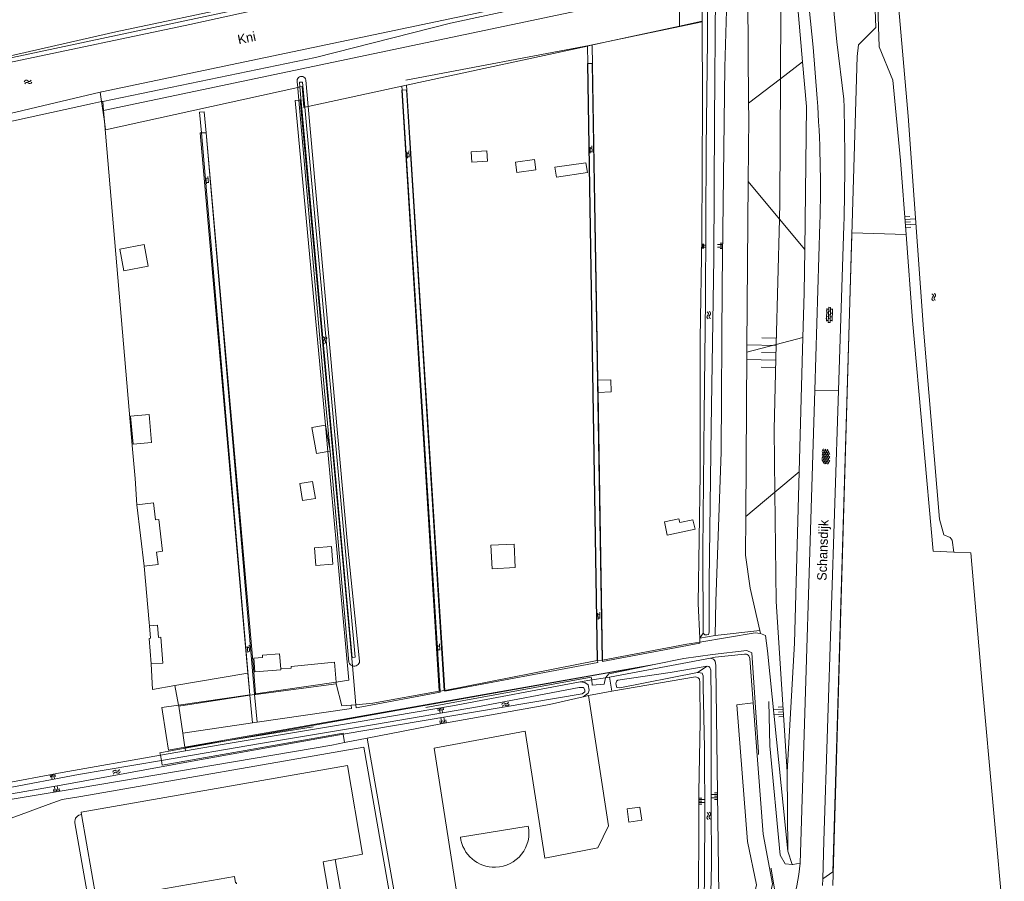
# Model space of a CAD drawing. Extents: x 99476 to 102828, y 406437 to 407931.
# Tile 117 of 162: x 100904 to 101113, y 407241 to 407424. Entities that reach past the tile are written whole.
import ezdxf

# ---------------------------------------------------------------- set-up
doc = ezdxf.new("R2010")
doc.units = 0
doc.header["$MEASUREMENT"] = 0
doc.linetypes.add('DGN Style 1', pattern=[36.392745, 0.060554, -36.332191])
doc.linetypes.add('DGN Style 2', pattern=[60.553652, 36.332191, -24.221461])
for name, color, linetype, lineweight in [('BG_bijgebouw', 253, 'Continuous', 0), ('BG_cultuurscheiding', 253, 'DGN Style 1', 0), ('BG_dakoverstek bijgebouw', 253, 'Continuous', 0), ('BG_gesloten verharding', 253, 'Continuous', 0), ('BG_hek', 253, 'Continuous', 0), ('BG_insteek sloot', 253, 'Continuous', 0), ('BG_kademuur', 253, 'Continuous', 0), ('BG_kant onverhard', 253, 'DGN Style 2', 0), ('BG_kant sloot', 253, 'Continuous', 0), ('BG_kant verharding', 253, 'Continuous', 0), ('BG_kant vijver', 253, 'Continuous', 0), ('BG_naam waterloop', 253, 'Continuous', 0), ('BG_open verharding', 253, 'Continuous', 0), ('BG_raster', 253, 'Continuous', 0), ('BG_straatnaam', 253, 'Continuous', 0), ('BG_talud', 253, 'Continuous', 0), ('BG_taludsymbool', 253, 'Continuous', 0), ('BG_terreinafscheiding', 253, 'Continuous', 0), ('BG_vlakafsluiter', 253, 'Continuous', 0), ('BG_walbescherming', 253, 'Continuous', 0), ('BG_watersymbool', 253, 'Continuous', 0)]:
    doc.layers.add(name, color=color, linetype=linetype, lineweight=lineweight)
doc.styles.add('Style-WORKING', font='WORKING.shx')

# ---------------------------------------------------------------- blocks, each defined once
blk = doc.blocks.new('S02OV6')
at = {"layer": 'BG_open verharding', "linetype": 'Continuous', "lineweight": 0}
for p, q in [((0, 0.20784), (1.371449, 0.20784)), ((0.085505, 0.20784), (0.085505, 0.268177)), ((0.485, -0.192), (0.486, 0.207)), ((0.885505, 0.20784), (0.885505, 0.31106)), ((1.285, -0.193), (1.285, 0.207)), ((0.268333, -0.19216), (1.549656, -0.19216)), ((0.885505, -0.32925), (0.885505, -0.19216))]:
    blk.add_line(p, q, dxfattribs=at)
blk = doc.blocks.new('S04')
at = {"layer": 'BG_taludsymbool', "linetype": 'Continuous', "lineweight": 0}
for p, q in [((-0.5, 0), (-0.5, -0.5)), ((-0.25, 0), (-0.25, -1)), ((0, 0), (0, -0.5)), ((0.25, 0), (0.25, -1)), ((0.5, 0), (0.5, -0.5))]:
    blk.add_line(p, q, dxfattribs=at)
blk = doc.blocks.new('WATERS')
at = {"layer": 'BG_watersymbool', "linetype": 'Continuous', "lineweight": 0}
for centre, start, end in [((-0.375, 0.25), 28.07249, 151.92751), ((-0.375, -0.2), 28.07249, 151.92751), ((0.375, 0.65), 208.07249, 331.92751), ((0.375, 0.2), 208.07249, 331.92751)]:
    blk.add_arc(centre, 0.425, start, end, dxfattribs=at)
blk = doc.blocks.new('S01GV4')
at = {"layer": 'BG_gesloten verharding', "linetype": 'Continuous', "lineweight": 0}
for p, q in [((0, 0.278304), (0.9421, 0.823239)), ((0, -0.181671), (1.741927, 0.823239)), ((0, 0.098949), (1.593645, -0.823239)), ((0.117, -0.579), (1.53, 0.238)), ((0.163, 0.466), (2.296, -0.767)), ((0.531, -0.801), (3.134, 0.701)), ((0.567, 0.694), (2.709, -0.545)), ((1.118159, 0.823239), (3.097745, -0.32208)), ((1.293565, -0.823239), (3.161206, 0.256049)), ((1.529745, 0.23842), (2.542019, 0.823239)), ((1.91699, 0.823239), (3.161206, 0.104286)), ((2.715943, 0.823239), (3.161206, 0.565645)), ((0, -0.363991), (0.793486, -0.823239)), ((2.092105, -0.823239), (3.161206, -0.205903))]:
    blk.add_line(p, q, dxfattribs=at)
blk = doc.blocks.new('S02OV4')
at = {"layer": 'BG_open verharding', "linetype": 'Continuous', "lineweight": 0}
for p, q in [((0, -0.200092), (0, 0.200092)), ((0, 0.2), (3.201, 0.2)), ((0.214, 0.6), (2.9, 0.6)), ((0.4, 0.199), (0.4, 0.6)), ((0.8, 0.6), (0.8, 0.7)), ((0.8, -0.2), (0.8, 0.2)), ((1.2, 0.2), (1.2, 0.6)), ((1.6, 0.6), (1.6, 0.7)), ((1.6, -0.2), (1.6, 0.2)), ((2, 0.199), (2, 0.6)), ((2.4, 0.6), (2.4, 0.7)), ((2.4, -0.2), (2.4, 0.2)), ((2.8, 0.2), (2.8, 0.6)), ((3.2, -0.199908), (3.2, 0.200092)), ((0, -0.2), (3.2, -0.199)), ((0.31, -0.6), (2.9, -0.6)), ((0.4, -0.6), (0.399, -0.2)), ((0.8, -0.7), (0.8, -0.6)), ((1.2, -0.6), (1.2, -0.2)), ((1.6, -0.7), (1.6, -0.6)), ((2, -0.6), (1.999, -0.2)), ((2.4, -0.7), (2.4, -0.6)), ((2.8, -0.6), (2.8, -0.2))]:
    blk.add_line(p, q, dxfattribs=at)

msp = doc.modelspace()

# ---------------------------------------------------------------- linework, layer by layer
at = {"layer": 'BG_bijgebouw', "linetype": 'Continuous', "lineweight": 0, "flags": 128}
for points in [[(100917.084, 407255.659), (100916.997, 407256.156), (100965.048, 407264.559)], [(100949.985, 407240.951), (100949.939, 407241.201), (100949.765, 407241.186), (100949.553, 407242.535), (100920.264, 407237.45), (100917.084, 407255.659)], [(100968.326, 407245.638), (100971.483, 407227.415), (100952.733, 407224.156)]]:
    msp.add_lwpolyline(points, dxfattribs=at)
at = {"layer": 'BG_cultuurscheiding', "linetype": 'DGN Style 1', "lineweight": 0, "flags": 128}
msp.add_lwpolyline([(100959.74, 407434.628), (100937.799, 407430.556), (100902.819, 407422.874), (100896.749, 407422.323), (100893.595, 407423.06), (100891.979, 407424.197), (100890.292, 407428.978), (100867.397, 407557.828), (100868.29, 407559.04), (100871.692, 407560.003), (100920.513, 407569.348), (100959.941, 407576.128)], dxfattribs=at)
at = {"layer": 'BG_dakoverstek bijgebouw', "linetype": 'Continuous', "lineweight": 0}
for p, q in [((101026.608, 407347.809), (101026.687, 407345.241)), ((100969.331, 407332.667), (100966.915, 407332.241)), ((100930.361, 407308.391), (100928.822, 407321.361)), ((100959.347, 407286.345), (100953.868, 407285.913)), ((100959.328, 407286.593), (100959.347, 407286.345)), ((100970.888, 407246.125), (100968.326, 407245.638))]:
    msp.add_line(p, q, dxfattribs=at)
at = {"layer": 'BG_dakoverstek bijgebouw', "linetype": 'Continuous', "lineweight": 0, "flags": 128}
for points in [[(101003.222, 407394.295), (101003.069, 407396.493), (100999.743, 407396.262), (100999.896, 407394.064), (101003.222, 407394.295)], [(101009.137, 407394.099), (101013.184, 407394.675), (101013.497, 407392.476), (101009.45, 407391.901), (101009.137, 407394.099)], [(101017.525, 407393.001), (101024.097, 407393.943), (101024.395, 407391.862), (101017.824, 407390.919), (101017.525, 407393.001)], [(100926.052, 407371.055), (100925.172, 407375.648), (100930.335, 407376.637), (100931.215, 407372.044), (100926.052, 407371.055)], [(101026.687, 407345.241), (101029.462, 407345.326), (101029.383, 407347.894), (101026.608, 407347.809)], [(100928.002, 407334.239), (100927.457, 407340.203), (100931.395, 407340.563), (100931.941, 407334.599), (100928.002, 407334.239)], [(100966.915, 407332.241), (100965.936, 407337.785), (100968.81, 407338.292)], [(100968.81, 407338.292), (100968.822, 407338.294), (100969.801, 407332.75), (100969.331, 407332.667)], [(100963.971, 407322.27), (100963.372, 407325.866), (100966.102, 407326.32), (100966.701, 407322.725), (100963.971, 407322.27)], [(100928.822, 407321.361), (100932.329, 407321.777), (100932.753, 407318.206), (100933.47, 407318.291), (100934.274, 407311.514), (100932.991, 407311.362), (100933.302, 407308.74), (100930.361, 407308.391)], [(101047.244, 407316.222), (101041.344, 407314.957), (101040.743, 407317.762), (101043.842, 407318.427), (101044.015, 407317.621), (101046.816, 407318.222), (101047.244, 407316.222)], [(100966.796, 407308.482), (100970.393, 407308.761), (100970.1, 407312.539), (100966.503, 407312.26), (100966.796, 407308.482)], [(101004.181, 407307.81), (101003.941, 407312.786), (101008.838, 407313.022), (101009.077, 407308.045), (101004.181, 407307.81)], [(100931.829, 407287.602), (100931.398, 407293.038), (100931.708, 407293.062), (100931.497, 407295.725)], [(100931.497, 407295.725), (100933.167, 407295.857), (100933.375, 407293.225), (100933.871, 407293.265), (100934.305, 407287.798), (100931.829, 407287.602)], [(100953.868, 407285.913), (100953.639, 407288.829), (100955.489, 407288.975), (100955.45, 407289.47), (100959.079, 407289.756), (100959.328, 407286.593)], [(100965.048, 407264.559), (100973.511, 407266.045), (100976.694, 407247.23), (100970.888, 407246.125)], [(101033.208, 407254.07), (101032.836, 407256.838), (101035.554, 407257.202), (101035.925, 407254.435), (101033.208, 407254.07)]]:
    msp.add_lwpolyline(points, dxfattribs=at)
at = {"layer": 'BG_hek', "linetype": 'Continuous', "lineweight": 0}
for p, q in [((100928.418, 407326.932), (100927.856, 407333.15)), ((100931.497, 407295.725), (100931.42, 407296.436)), ((100952.363, 407285.683), (100936.899, 407283.04)), ((100953.868, 407285.913), (100953.606, 407285.873))]:
    msp.add_line(p, q, dxfattribs=at)
at = {"layer": 'BG_hek', "linetype": 'Continuous', "lineweight": 0, "flags": 128}
for points in [[(100936.899, 407283.04), (100932.094, 407282.219), (100931.829, 407287.602)], [(100959.328, 407286.593), (100961.581, 407286.747), (100961.556, 407287.1), (100970.755, 407288.019)]]:
    msp.add_lwpolyline(points, dxfattribs=at)
at = {"layer": 'BG_insteek sloot', "linetype": 'Continuous', "lineweight": 0}
for p, q in [((101041.116, 407433.471), (100995.391, 407423.56)), ((101048.74, 407423.989), (101048.741, 407423.836)), ((100962.959, 407409.942), (100962.835, 407411.133)), ((100964.65, 407411.505), (100965.157, 407405.871)), ((100921.309, 407406.923), (100921.559, 407406.975)), ((101048.252, 407293.1), (101047.9, 407300.46)), ((101051.692, 407300.95), (101051.541, 407293.66)), ((101051.541, 407293.66), (101048.252, 407293.1)), ((101029.131, 407284.84), (101050.561, 407288.84)), ((101029.622, 407281.85), (101029.131, 407284.84)), ((101047.377, 407284.903), (101029.622, 407281.85)), ((100972.867, 407270.932), (100977.666, 407271.865)), ((100939.144, 407269.17), (100933.813, 407268.231))]:
    msp.add_line(p, q, dxfattribs=at)
at = {"layer": 'BG_insteek sloot', "linetype": 'Continuous', "lineweight": 0, "flags": 128}
for points in [[(101050.945, 407610.848), (101052.708, 407600.663), (101053.815, 407592.415), (101054.216, 407562.19), (101054.323, 407440.72), (101053.604, 407414.226), (101053.019, 407368.068), (101052.792, 407332.533), (101051.692, 407300.95)], [(100892.297, 407414.424), (100924.328, 407421.745), (100951.863, 407427.506), (100987.336, 407435.191), (101003.359, 407438.796), (101033.745, 407445.211), (101042.607, 407447.333), (101043.64, 407448.231), (101044.191, 407449.356)], [(101041.116, 407433.471), (101048.198, 407434.304), (101048.391, 407434.24), (101048.71, 407433.145), (101048.74, 407423.989)], [(101085.925, 407431.444), (101086.34, 407418.519), (101089.234, 407411.503)], [(100921.559, 407406.975), (100966.714, 407416.294), (100995.391, 407423.56)], [(101048.741, 407423.836), (101048.798, 407406.772), (101048.718, 407378.241), (101048.304, 407356.57), (101048.353, 407327.911), (101047.9, 407300.46)], [(101092.018, 407378.705), (101090.852, 407394.43), (101089.234, 407411.503)], [(100963.2, 407407.245), (100962.981, 407409.726), (100962.959, 407409.942)], [(100796.48, 407380.28), (100811.704, 407382.995), (100837.054, 407388.681), (100866.128, 407394.844), (100919.419, 407406.533), (100921.309, 407406.923)], [(100973.789, 407287.962), (100969.838, 407332.705), (100968.656, 407345.457), (100963.2, 407407.245)], [(100965.157, 407405.871), (100973.525, 407312.93), (100976.078, 407288.21)], [(101097.791, 407311.531), (101093.372, 407360.45), (101092.018, 407378.705)], [(101050.561, 407288.84), (101051.147, 407288.649), (101051.514, 407288.184), (101051.65, 407287.288), (101052.262, 407244.031), (101052.297, 407238.692), (101051.624, 407226.618), (101050.484, 407218.244), (101048.723, 407209.529), (101046.52, 407200.862), (101044.753, 407192.609)], [(101022.909, 407283.813), (100995.805, 407278.75), (100971.604, 407274.652), (100946.48, 407270.463), (100939.144, 407269.17)], [(101023.528, 407280.666), (101024.56, 407281.436), (101024.749, 407282.056), (101024.567, 407283.18), (101023.848, 407283.685), (101022.909, 407283.813)], [(101035.909, 407181.632), (101036.761, 407182.628), (101038.306, 407184.691), (101040.003, 407189.379), (101041.701, 407195.782), (101043.449, 407204.576), (101046.023, 407215.999), (101046.686, 407221.72), (101047.329, 407228.596), (101047.896, 407237.2), (101048.053, 407248.777), (101048.041, 407260.404), (101048.305, 407275.333), (101048.263, 407283.673), (101048.18, 407284.361), (101047.905, 407284.671), (101047.377, 407284.903)], [(100977.666, 407271.865), (100993.334, 407274.911), (101016.388, 407278.981), (101023.528, 407280.666)], [(100880.468, 407252.724), (100880.552, 407253.749), (100880.801, 407254.244), (100881.423, 407254.585), (100895.049, 407257.728), (100916.793, 407261.307), (100970.156, 407270.405), (100972.867, 407270.932)], [(100933.813, 407268.231), (100912.926, 407264.551), (100885.898, 407259.506), (100878.489, 407258.151), (100877.483, 407258.339)]]:
    msp.add_lwpolyline(points, dxfattribs=at)
at = {"layer": 'BG_insteek sloot', "linetype": 'Continuous', "lineweight": 0, "extrusion": (0, 0, -1)}
for centre, radius, start, end in [((-100963.734857, 407411.356292), 0.927147, 346.06403, 170.770261), ((-100974.907996, 407288.33696), 1.180147, 288.06691, 341.474726), ((-100974.906689, 407288.335099), 1.177973, 186.096225, 288.034536)]:
    msp.add_arc(centre, radius, start, end, dxfattribs=at)
at = {"layer": 'BG_kademuur', "linetype": 'Continuous', "lineweight": 0}
for p, q in [((101102.15, 407311.345), (101097.791, 407311.531)), ((101105.772, 407311.19), (101102.15, 407311.345))]:
    msp.add_line(p, q, dxfattribs=at)
at = {"layer": 'BG_kant onverhard', "linetype": 'DGN Style 2', "lineweight": 0}
for p, q in [((101045.526, 407291.789), (101027.622, 407288.427)), ((101048.252, 407292.245), (101045.526, 407291.789)), ((101026.489, 407288.329), (100994.159, 407282.011)), ((101027.622, 407288.427), (101027.552, 407288.414)), ((101038.552, 407287.484), (101037.921, 407287.354)), ((101044.845, 407288.779), (101038.552, 407287.484)), ((100971.127, 407283.418), (100954.021, 407281.162)), ((100994.159, 407282.011), (100994.007, 407281.981)), ((100937.697, 407278.622), (100952.776, 407281.012)), ((100938.558, 407272.928), (100937.697, 407278.622)), ((100975.307, 407278.951), (100974.311, 407278.866)), ((100939.011, 407269.929), (100938.558, 407272.928)), ((100948.166, 407271.354), (100939.017, 407269.891)), ((100939.017, 407269.891), (100939.011, 407269.929))]:
    msp.add_line(p, q, dxfattribs=at)
at = {"layer": 'BG_kant onverhard', "linetype": 'DGN Style 2', "lineweight": 0, "flags": 128}
for points in [[(101061.136, 407294.082), (101059.991, 407294.209), (101048.252, 407292.245)], [(101062.635, 407290.363), (101062.2, 407293.639), (101061.136, 407294.082)], [(101044.845, 407288.779), (101050.961, 407289.603), (101058.237, 407290.471), (101059.304, 407289.977), (101060.692, 407268.88), (101061.974, 407252.349), (101063.403, 407244.15), (101064.84, 407235.656), (101065.956, 407232.151)], [(101067.889, 407245.082), (101066.396, 407245.218), (101065.338, 407247.055), (101063.105, 407270.249), (101062.635, 407290.363)], [(101037.921, 407287.354), (101028.943, 407285.507), (101028.238, 407284.693)], [(101025.315, 407284.21), (101025.238, 407284.818), (100974.811, 407275.614), (100948.166, 407271.354)], [(100974.311, 407278.866), (100972.281, 407278.692), (100971.127, 407283.418)], [(101028.238, 407284.693), (101028.233, 407284.687), (101027.963, 407283.354), (101025.454, 407283.106), (101025.315, 407284.21)], [(100992.962, 407281.834), (100978.91, 407279.26), (100975.307, 407278.951)], [(101069.539, 407245.333), (101068.007, 407245.071), (101067.889, 407245.082)]]:
    msp.add_lwpolyline(points, dxfattribs=at)
at = {"layer": 'BG_kant sloot', "linetype": 'Continuous', "lineweight": 0}
for p, q in [((100963.393, 407410.037), (100963.301, 407411.039)), ((100921.016, 407408.932), (100921.338, 407409.009)), ((101049.823, 407287.155), (101042.005, 407285.806)), ((101047.757, 407285.797), (101047.896, 407285.814))]:
    msp.add_line(p, q, dxfattribs=at)
at = {"layer": 'BG_kant sloot', "linetype": 'Continuous', "lineweight": 0, "flags": 128}
for points in [[(100774.529, 407385.31), (100777.847, 407387.161), (100781.728, 407387.96), (100784.558, 407388.68), (100785.935, 407389.728), (100794.426, 407392.051), (100901.798, 407415.226), (100940.041, 407423.296), (101025.503, 407442.08), (101042.711, 407445.349), (101043.639, 407445.949), (101044.361, 407446.547)], [(100921.338, 407409.009), (100921.344, 407409.01), (101026.936, 407431.219), (101047.533, 407435.788), (101049.184, 407435.74), (101049.827, 407435.173)], [(101049.827, 407435.173), (101049.865, 407419.94), (101049.64, 407397.051), (101049.47, 407364.812), (101049.161, 407340.633), (101048.88, 407311.74), (101048.992, 407294.169)], [(101048.992, 407294.169), (101049.354, 407293.804), (101049.716, 407293.763), (101050.119, 407293.841), (101050.281, 407294.324), (101050.271, 407305.165), (101050.684, 407337.806), (101051.227, 407373.71), (101051.348, 407402.766), (101051.625, 407429.886), (101051.575, 407435.173)], [(100963.301, 407411.039), (100963.947, 407411.071), (100964.438, 407405.715)], [(100776.297, 407378.814), (100781.067, 407379.853), (100796.345, 407381.836), (100889.648, 407401.49), (100921.016, 407408.932)], [(100964.438, 407405.715), (100975.132, 407289.032), (100974.465, 407288.937), (100963.393, 407410.037)], [(101005.052, 407170.075), (101019.027, 407172.701), (101029.363, 407175.304), (101032.534, 407177.105), (101035.56, 407179.268), (101038.126, 407182.169), (101040.196, 407185.431), (101042.262, 407191.135), (101044.03, 407198.851), (101046.41, 407210.195), (101048.032, 407220.313), (101048.608, 407229.359), (101049.165, 407235.533), (101049.338, 407254.411), (101049.275, 407269.831), (101049.007, 407282.743), (101048.979, 407285.068), (101048.859, 407285.431), (101048.728, 407285.638), (101047.896, 407285.814)], [(101013.419, 407170.134), (101018.686, 407171.234), (101024.471, 407172.611), (101029.151, 407174.019), (101032.234, 407175.417), (101036.528, 407178.251), (101038.14, 407180.042), (101039.736, 407182.339), (101041.226, 407184.895), (101042.864, 407188.686), (101044.429, 407193.556), (101045.224, 407197.068), (101048.057, 407210.715), (101049.574, 407220.936), (101049.823, 407224.485), (101050.442, 407233.024), (101050.752, 407245.056), (101050.695, 407257.515), (101050.664, 407279.834), (101050.569, 407286.316), (101050.422, 407286.847), (101050.148, 407287.04), (101049.823, 407287.155)], [(101047.757, 407285.797), (101031.264, 407282.578), (101030.681, 407282.596), (101030.453, 407283.374), (101030.57, 407283.924), (101030.845, 407284.137), (101042.005, 407285.806)], [(100972.589, 407272.68), (101023.276, 407281.267), (101023.848, 407281.674), (101023.855, 407282.14), (101023.549, 407282.642), (101022.661, 407282.599), (101001.094, 407278.503), (100979.672, 407274.843), (100954.639, 407270.642), (100934.003, 407267.144)], [(100952.557, 407161.944), (100952.538, 407162.09), (100952.138, 407162.269), (100931.631, 407159.654), (100929.48, 407159.762), (100928.431, 407160.361), (100921.942, 407170.086), (100908.603, 407195.504), (100901.087, 407209.6), (100899.768, 407212.396), (100892.011, 407227.161), (100886.342, 407237.478), (100877.043, 407253.517), (100877.173, 407254.558), (100877.521, 407255.124), (100879.119, 407255.817), (100881.095, 407256.38), (100913.558, 407262.01), (100940.544, 407267.006), (100967.006, 407271.734), (100972.589, 407272.68)], [(100934.003, 407267.144), (100916.443, 407264.168), (100885.108, 407258.191)]]:
    msp.add_lwpolyline(points, dxfattribs=at)
at = {"layer": 'BG_kant verharding', "linetype": 'Continuous', "lineweight": 0}
for p, q in [((100943.504, 407400.319), (100942.503, 407400.278)), ((101072.656, 407345.71), (101073.746, 407381.097)), ((101077.703, 407345.618), (101078.85, 407380.67)), ((101072.656, 407345.71), (101077.703, 407345.618)), ((101026.586, 407288.337), (101026.489, 407288.329)), ((101027.552, 407288.414), (101026.586, 407288.337)), ((100952.363, 407285.683), (100952.771, 407281.072)), ((100954.013, 407281.256), (100953.606, 407285.873)), ((100952.771, 407281.072), (100952.776, 407281.012)), ((100952.802, 407281.015), (100953.796, 407281.135)), ((100953.796, 407281.135), (100954.021, 407281.162)), ((100954.021, 407281.162), (100954.013, 407281.256)), ((100993.167, 407281.863), (100992.962, 407281.834)), ((100994.007, 407281.981), (100993.167, 407281.863)), ((100952.776, 407281.012), (100952.802, 407281.015)), ((100918.593, 407237.035), (100915.657, 407253.929)), ((101074.296, 407240.606), (101074.338, 407242.04))]:
    msp.add_line(p, q, dxfattribs=at)
at = {"layer": 'BG_kant verharding', "linetype": 'Continuous', "lineweight": 0, "flags": 128}
for points in [[(101073.152, 407407.563), (101072.322, 407418.51), (101070.432, 407437.14), (101069.092, 407452.46), (101068.33, 407463.91), (101067.7, 407477.91), (101067.241, 407494.67), (101067.002, 407516.601), (101067.322, 407539.061), (101068.796, 407587.44)], [(101078.85, 407407.445), (101077.371, 407419.59), (101075.491, 407438.771), (101073.701, 407464.6), (101073, 407478.58), (101072.461, 407495.06), (101072.322, 407517.361), (101072.69, 407539.321), (101074.605, 407587.777)], [(101026.489, 407288.329), (101024.465, 407414.987), (101024.502, 407414.987)], [(101024.502, 407414.987), (101025.434, 407414.979), (101027.552, 407288.414)], [(100992.962, 407281.834), (100985.034, 407409.367), (100985.082, 407409.369)], [(100985.082, 407409.369), (100986.012, 407409.398), (100994.007, 407281.981)], [(100942.503, 407400.278), (100942.226, 407400.267), (100952.363, 407285.683)], [(100953.606, 407285.873), (100943.515, 407400.319), (100943.504, 407400.319)], [(101072.656, 407345.71), (101069.631, 407247.56), (101069.539, 407245.333)], [(101074.338, 407242.04), (101074.574, 407250), (101077.703, 407345.618)], [(100991.813, 407186.235), (100984.724, 407225.585), (100976.985, 407269.977), (100916.897, 407259.502), (100912.955, 407258.875), (100909.954, 407257.816), (100905.621, 407256.143), (100890.351, 407250.59), (100885.344, 407248.568), (100907.636, 407205.502), (100914.295, 407208.623), (100915.646, 407203.92), (100921.419, 407204.689), (100921.641, 407203.711)], [(100970.888, 407246.125), (100974.369, 407226.243), (100954.882, 407222.849)]]:
    msp.add_lwpolyline(points, dxfattribs=at)
at = {"layer": 'BG_kant verharding', "linetype": 'Continuous', "lineweight": 0}
for centre, radius, start, end in [((100824.887535, 407388.751314), 248.976151, 358.238269, 4.33318), ((100525.766938, 407394.0575), 553.245062, 358.613414, 1.386586), ((101036.565955, 407247.815413), 33.066358, 338.883972, 355.694545)]:
    msp.add_arc(centre, radius, start, end, dxfattribs=at)
at = {"layer": 'BG_kant verharding', "linetype": 'Continuous', "lineweight": 0, "extrusion": (0, 0, -1)}
msp.add_arc((-100917.104559, 407254.188507), 1.470637, 349.836425, 89.198984, dxfattribs=at)
at = {"layer": 'BG_kant vijver', "linetype": 'Continuous', "lineweight": 0, "flags": 128}
msp.add_lwpolyline([(101086.115, 407548.774), (101085.794, 407528.234), (101085.084, 407504.385), (101085.2, 407488.105), (101085.644, 407474.077), (101089.722, 407435.516), (101092.451, 407403.818), (101095.706, 407358.656), (101099.136, 407318.328), (101100.012, 407315.015), (101101.378, 407314.439), (101101.779, 407313.871), (101102.15, 407311.345)], dxfattribs=at)
at = {"layer": 'BG_raster', "linetype": 'Continuous', "lineweight": 0}
msp.add_line((101028.831, 407419.673), (101048.741, 407423.836), dxfattribs=at)
at = {"layer": 'BG_raster', "linetype": 'Continuous', "lineweight": 0, "flags": 128}
msp.add_lwpolyline([(100985.894, 407411.508), (101026.275, 407419.139), (101028.831, 407419.673)], dxfattribs=at)
at = {"layer": 'BG_talud', "linetype": 'Continuous', "lineweight": 0}
for p, q in [((101058.613, 407406.571), (101058.403, 407434.891)), ((101065.136, 407382.011), (101064.478, 407355.376)), ((101058.017, 407318.909), (101058.237, 407353.744)), ((101061.136, 407294.082), (101060.997, 407294.685)), ((101066.96, 407247.91), (101062.635, 407290.363)), ((101066.96, 407247.91), (101066.831, 407264.73))]:
    msp.add_line(p, q, dxfattribs=at)
at = {"layer": 'BG_talud', "linetype": 'Continuous', "lineweight": 0, "flags": 128}
for points in [[(101065.187, 407431.273), (101065.436, 407426.38), (101065.36, 407411.747)], [(101065.36, 407411.747), (101065.225, 407385.607), (101065.136, 407382.011)], [(101058.527, 407389.943), (101058.636, 407403.527), (101058.613, 407406.571)], [(101058.237, 407353.744), (101058.245, 407354.941), (101058.527, 407389.943)], [(101064.478, 407355.376), (101064.034, 407337.379), (101064.187, 407324.082)], [(101064.187, 407324.082), (101064.455, 407300.886), (101066.831, 407264.73)], [(101060.997, 407294.685), (101058.918, 407303.691), (101057.965, 407310.702), (101058.017, 407318.909)]]:
    msp.add_lwpolyline(points, dxfattribs=at)
at = {"layer": 'BG_terreinafscheiding', "linetype": 'Continuous', "lineweight": 0, "flags": 128}
msp.add_lwpolyline([(101092.018, 407378.705), (101080.532, 407379.05), (101076.473, 407240.575)], dxfattribs=at)
at = {"layer": 'BG_vlakafsluiter', "linetype": 'Continuous', "lineweight": 0}
for p, q in [((101048.74, 407423.989), (101043.965, 407422.953)), ((101043.965, 407422.953), (101028.831, 407419.673)), ((101028.831, 407419.673), (101025.156, 407418.877)), ((101024.441, 407418.722), (100986.019, 407410.393)), ((101025.156, 407418.877), (101024.441, 407418.722)), ((101024.441, 407418.722), (101024.502, 407414.987)), ((101024.502, 407414.987), (101026.586, 407288.337)), ((101065.36, 407411.747), (101070.07, 407415.36)), ((101058.613, 407406.571), (101065.36, 407411.747)), ((100921.309, 407406.923), (100921.016, 407408.932)), ((100963.393, 407410.037), (100962.959, 407409.942)), ((100985.031, 407410.179), (100965.157, 407405.871)), ((100986.019, 407410.393), (100985.031, 407410.179)), ((100985.082, 407409.369), (100985.031, 407410.179)), ((100993.167, 407281.863), (100985.082, 407409.369)), ((100994.159, 407282.011), (100986.019, 407410.393)), ((100921.922, 407402.72), (100921.309, 407406.923)), ((100921.727, 407405.003), (100921.559, 407406.975)), ((100921.922, 407402.72), (100921.727, 407405.003)), ((100965.157, 407405.871), (100964.438, 407405.715)), ((100927.856, 407333.15), (100921.922, 407402.72)), ((101058.527, 407389.943), (101065.136, 407382.011)), ((101065.136, 407382.011), (101070.537, 407375.53)), ((101064.478, 407355.376), (101070.153, 407356.859)), ((101069.349, 407328.409), (101070.153, 407356.859)), ((101058.237, 407353.744), (101064.478, 407355.376)), ((101027.622, 407288.427), (101026.687, 407345.241)), ((100969.331, 407332.667), (100968.81, 407338.292)), ((101064.187, 407324.082), (101069.349, 407328.409)), ((100928.822, 407321.361), (100928.418, 407326.932)), ((101058.017, 407318.909), (101064.187, 407324.082)), ((100931.42, 407296.436), (100930.361, 407308.391)), ((101048.992, 407294.169), (101048.252, 407293.1)), ((101060.997, 407294.685), (101051.541, 407293.66)), ((101048.252, 407293.1), (101048.252, 407292.245)), ((101038.552, 407287.484), (100939.011, 407269.929)), ((100948.166, 407271.354), (101037.921, 407287.354)), ((100970.755, 407288.019), (100971.1, 407283.756)), ((101059.56, 407279.36), (101058.846, 407288.781)), ((100974.542, 407287.215), (100975.307, 407278.951)), ((101047.757, 407285.797), (101049.823, 407287.155)), ((100954.013, 407281.256), (100971.1, 407283.756)), ((100971.1, 407283.756), (100971.127, 407283.418)), ((101025.315, 407284.21), (101022.909, 407283.813)), ((101028.238, 407284.693), (101025.315, 407284.21)), ((101029.131, 407284.84), (101028.238, 407284.693)), ((100937.654, 407278.861), (100936.899, 407283.04)), ((100937.654, 407278.861), (100952.771, 407281.072)), ((100953.796, 407281.135), (100954.305, 407275.232)), ((101024.644, 407280.883), (101029.622, 407281.85)), ((100953.314, 407275.088), (100952.802, 407281.015)), ((101023.528, 407280.666), (101024.644, 407280.883)), ((100937.697, 407278.622), (100937.654, 407278.861)), ((100938.558, 407272.928), (100953.314, 407275.088)), ((100954.305, 407275.232), (100953.314, 407275.088)), ((100939.046, 407269.728), (100948.166, 407271.354)), ((100972.867, 407270.932), (100972.589, 407272.68)), ((100992.821, 407186.277), (100977.666, 407271.865)), ((100939.017, 407269.891), (100939.046, 407269.728)), ((100939.046, 407269.728), (100939.144, 407269.17)), ((100934.003, 407267.144), (100933.813, 407268.231)), ((100997.468, 407250.88), (101011.859, 407253.227)), ((101066.96, 407247.91), (101067.889, 407245.082))]:
    msp.add_line(p, q, dxfattribs=at)
at = {"layer": 'BG_vlakafsluiter', "linetype": 'Continuous', "lineweight": 0, "flags": 128}
for points in [[(101044.361, 407446.547), (100892.344, 407414.181), (100892.297, 407414.424)], [(101085.232, 407431.954), (101085.599, 407422.628), (101081.921, 407418.99), (101081.638, 407416.474), (101078.75, 407319.468), (101076.516, 407243.502), (101074.338, 407242.04)], [(100921.727, 407405.003), (101027.781, 407427.309), (101043.965, 407430.899), (101043.965, 407422.953)], [(101065.187, 407431.273), (101068.817, 407429.337), (101070.07, 407415.36)], [(101025.156, 407418.877), (101025.439, 407418.881), (101026.608, 407347.809)], [(101070.537, 407375.53), (101070.92, 407405.87), (101070.07, 407415.36)], [(100921.016, 407408.932), (100921.015, 407408.941), (100921.338, 407409.009)], [(100962.959, 407409.942), (100922.181, 407400.943), (100921.922, 407402.72)], [(100964.438, 407405.715), (100964.265, 407405.678), (100963.876, 407410.144), (100963.393, 407410.037)], [(100968.81, 407338.292), (100962.434, 407407.174), (100963.2, 407407.245)], [(100963.2, 407407.245), (100963.429, 407407.266), (100974.542, 407287.215)], [(100942.503, 407400.278), (100942.122, 407404.691), (100943.119, 407404.777), (100943.504, 407400.319)], [(100952.771, 407281.072), (100952.797, 407281.076), (100942.503, 407400.278)], [(100943.504, 407400.319), (100953.788, 407281.223), (100954.013, 407281.256)], [(101070.153, 407356.859), (101070.422, 407366.38), (101070.537, 407375.53)], [(100971.1, 407283.756), (100973.821, 407284.154), (100969.331, 407332.667)], [(101069.349, 407328.409), (101068.32, 407291.99), (101066.831, 407264.73)], [(101048.252, 407292.245), (101048.252, 407291.997), (101027.627, 407288.111), (101027.622, 407288.427)], [(101057.74, 407289.7), (101051.519, 407289.019), (101050.561, 407288.84)], [(101026.586, 407288.337), (101026.593, 407287.918), (100994.172, 407281.811), (100994.159, 407282.011)], [(100975.307, 407278.951), (100975.366, 407278.316), (100976.528, 407278.486), (100993.182, 407281.623), (100993.167, 407281.863)], [(101002.799, 407199.905), (100991.888, 407269.776), (101011.218, 407273.317), (101015.349, 407246.389), (101026.637, 407248.602), (101028.851, 407253.25), (101024.644, 407280.883)], [(101059.56, 407279.36), (101061.67, 407251.531), (101063.72, 407240.94), (101059.871, 407223.07), (101045.47, 407184.86), (101040.99, 407177.72), (101035.229, 407174.19)], [(101044.753, 407192.609), (101056.765, 407224.46), (101060.275, 407240.755), (101058.36, 407249.97), (101056.115, 407278.95), (101059.56, 407279.36)], [(100939.011, 407269.929), (100935.493, 407269.309), (100934.991, 407272.406), (100934.122, 407278.344), (100937.654, 407278.861)], [(100954.305, 407275.232), (100974.375, 407278.172), (100974.311, 407278.866)], [(100972.589, 407272.68), (100972.551, 407272.916), (100934.177, 407266.153), (100934.003, 407267.144)], [(100933.813, 407268.231), (100933.717, 407268.778), (100939.046, 407269.728)]]:
    msp.add_lwpolyline(points, dxfattribs=at)
at = {"layer": 'BG_vlakafsluiter', "linetype": 'Continuous', "lineweight": 0}
msp.add_arc((101057.848556, 407288.70562), 1.000288, 4.321817, 96.230291, dxfattribs=at)
at = {"layer": 'BG_vlakafsluiter', "linetype": 'Continuous', "lineweight": 0, "extrusion": (0, 0, -1)}
for centre, radius, start, end in [((-101004.709644, 407251.767485), 7.296813, 168.461817, 268.269465), ((-101004.710868, 407251.767784), 7.297075, 268.279144, 353.011914)]:
    msp.add_arc(centre, radius, start, end, dxfattribs=at)
at = {"layer": 'BG_walbescherming', "linetype": 'Continuous', "lineweight": 0, "flags": 128}
msp.add_lwpolyline([(101105.772, 407311.19), (101108.188, 407283.222), (101112.873, 407231.799)], dxfattribs=at)

# ---------------------------------------------------------------- block references
at = {"layer": 'BG_gesloten verharding', "linetype": 'Continuous', "lineweight": 0, "rotation": 88.108035}
msp.add_blockref('S01GV4', (101074.972, 407330.042), dxfattribs=at)
at = {"layer": 'BG_open verharding', "linetype": 'Continuous', "lineweight": 0}
for name, p, rotation in [('S02OV6', (100986.3, 407396.472), 273.612075), ('S02OV6', (101025.167, 407397.563), 270.916654), ('S02OV6', (100943.646, 407391.048), 275.049166), ('S02OV4', (101075.704, 407360.077), 88.108035), ('S02OV6', (101026.824, 407298.627), 270.973934), ('S02OV6', (100952.411, 407291.578), 275.049166), ('S02OV6', (100992.788, 407291.875), 273.612075)]:
    msp.add_blockref(name, p, dxfattribs=dict(at, rotation=rotation))
at = {"layer": 'BG_taludsymbool', "linetype": 'Continuous', "lineweight": 0}
for p, xscale, yscale, zscale, rotation in [((101091.823, 407381.335), 2.241156, 2.241156, 2.241156, 94.247726), ((101048.68, 407376.265), 0.834153, 0.834153, 0.834153, 88.900935), ((101053.124, 407376.332), 1.137099, 1.137099, 1.137099, 269.244163), ((101064.435, 407353.614), 6.197889, 6.197889, 6.197889, 268.585463), ((100993.226, 407278.313), 1.128933, 1.128933, 1.128933, 9.637538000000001), ((101065.993, 407277.475), 2.013332, 2.013332, 2.013332, 273.759178), ((100993.846, 407275.001), 1.262494, 1.262494, 1.262494, 190.081591), ((100910.911, 407264.175), 1.04381, 1.04381, 1.04381, 10.599424), ((100911.798, 407260.485), 1.191894, 1.191894, 1.191894, 189.367488), ((101052.042, 407259.571), 1.370132, 1.370132, 1.370132, 270.794562), ((101048.043, 407258.515), 1.284002, 1.284002, 1.284002, 90.08924599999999)]:
    msp.add_blockref('S04', p, dxfattribs=dict(at, xscale=xscale, yscale=yscale, zscale=zscale, rotation=rotation))
at = {"layer": 'BG_watersymbool', "linetype": 'Continuous', "lineweight": 0}
for p, rotation in [((100905.762, 407410.882), 13.466777), ((101098.112, 407365.497), 101.130111), ((101049.929, 407361.572), 279.613026), ((100968.501, 407356.271), 279.613026), ((101007.08, 407278.815), 19.939048), ((100924.555, 407264.527), 20.971711), ((101049.929, 407255.367), 279.613026)]:
    msp.add_blockref('WATERS', p, dxfattribs=dict(at, rotation=rotation))

# ---------------------------------------------------------------- texts
at = {"layer": 'BG_naam waterloop', "linetype": 'Continuous', "lineweight": 0, "style": 'Style-WORKING'}
msp.add_text('Kni', height=2, rotation=11.882759, dxfattribs=at).set_placement((100950.423, 407419.068))
at = {"layer": 'BG_straatnaam', "linetype": 'Continuous', "lineweight": 0, "style": 'Style-WORKING'}
msp.add_text('Schansdijk', height=2, rotation=88.108035, dxfattribs=at).set_placement((101075.146, 407305.251))

doc.saveas('drawing.dxf')
